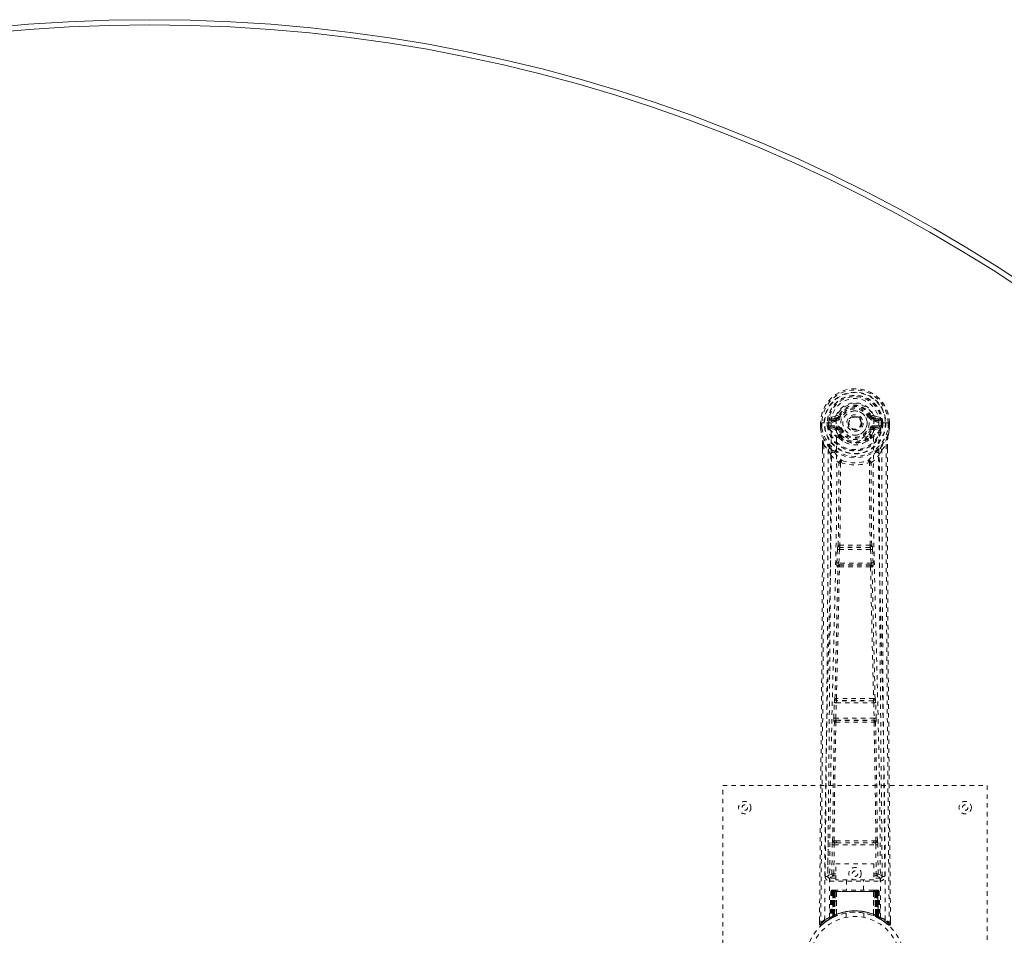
# Model space of a CAD drawing. Header units: inches. Extents: x 4.3 to 75.8, y 19.6 to 55.3.
# Tile 4 of 5: x 37.1 to 59.4, y 34.6 to 55.3. Entities that reach past the tile are written whole.
import ezdxf

# ---------------------------------------------------------------- set-up
doc = ezdxf.new("R2010")
doc.units = ezdxf.units.IN
doc.header["$MEASUREMENT"] = 0
doc.linetypes.add('SLD-Dashed', pattern=[0.075, 0.05, -0.025])
doc.linetypes.add('SLD-Solid', pattern=[0])

msp = doc.modelspace()

# ---------------------------------------------------------------- linework, layer by layer
at = {"color": 7, "linetype": 'SLD-Dashed', "lineweight": 0}
for p, q in [((55.57, 46.324), (55.451, 46.301)), ((55.481, 46.264), (55.598, 46.285)), ((55.481, 46.264), (55.481, 46.234)), ((55.598, 46.264), (55.481, 46.264)), ((55.598, 46.234), (55.481, 46.234)), ((55.598, 46.285), (55.598, 46.264)), ((55.598, 46.234), (55.598, 46.264)), ((55.603, 46.351), (55.657, 46.328)), ((55.653, 46.32), (55.657, 46.328)), ((55.657, 46.328), (55.68, 46.319)), ((56.373, 46.319), (56.395, 46.328)), ((56.395, 46.328), (56.399, 46.32)), ((56.455, 46.285), (56.572, 46.264)), ((56.455, 46.285), (56.455, 46.264)), ((56.572, 46.264), (56.455, 46.264)), ((56.455, 46.234), (56.455, 46.264)), ((56.572, 46.234), (56.455, 46.234)), ((56.602, 46.301), (56.483, 46.324)), ((56.572, 46.234), (56.572, 46.264)), ((55.247, 46.181), (55.247, 46.064)), ((55.251, 46.181), (55.247, 46.181)), ((55.247, 46.064), (55.247, 46.059)), ((55.248, 46.181), (55.248, 46.064)), ((55.304, 46.18), (55.251, 46.181)), ((55.276, 46.179), (55.277, 46.064)), ((55.327, 46.18), (55.304, 46.18)), ((55.333, 46.18), (55.327, 46.18)), ((55.483, 46.18), (55.333, 46.18)), ((55.398, 46.107), (55.398, 46.179)), ((55.398, 46.107), (55.428, 46.108)), ((55.398, 46.107), (55.398, 46.107)), ((55.433, 46.179), (55.427, 46.179)), ((55.427, 46.179), (55.428, 46.108)), ((55.428, 46.108), (55.433, 46.089)), ((55.433, 46.101), (55.433, 46.179)), ((55.433, 46.089), (55.433, 46.101)), ((55.44, 46.064), (55.443, 46.06)), ((55.453, 46.049), (55.443, 46.06)), ((55.453, 46.049), (55.568, 46.028)), ((55.468, 46.112), (55.468, 46.082)), ((55.468, 46.112), (55.598, 46.112)), ((55.598, 46.058), (55.468, 46.082)), ((55.468, 46.082), (55.598, 46.082)), ((55.598, 46.112), (55.598, 46.082)), ((55.598, 46.058), (55.598, 46.082)), ((55.653, 46.016), (55.646, 46.028)), ((55.68, 46.028), (55.653, 46.016)), ((56.183, 46.173), (56.182, 46.158)), ((56.183, 46.182), (56.183, 46.173)), ((56.4, 46.016), (56.373, 46.028)), ((56.407, 46.028), (56.4, 46.016)), ((56.455, 46.112), (56.455, 46.082)), ((56.455, 46.112), (56.585, 46.112)), ((56.585, 46.082), (56.455, 46.058)), ((56.455, 46.058), (56.455, 46.082)), ((56.455, 46.082), (56.585, 46.082)), ((56.484, 46.028), (56.6, 46.049)), ((56.57, 46.18), (56.57, 46.18)), ((56.72, 46.18), (56.57, 46.18)), ((56.585, 46.082), (56.585, 46.112)), ((56.61, 46.06), (56.6, 46.049)), ((56.6, 46.049), (56.6, 46.049)), ((56.6, 46.049), (56.6, 46.049)), ((56.61, 46.06), (56.613, 46.064)), ((56.625, 46.108), (56.619, 46.089)), ((56.619, 46.089), (56.62, 46.101)), ((56.62, 46.179), (56.625, 46.179)), ((56.62, 46.101), (56.62, 46.179)), ((56.625, 46.108), (56.625, 46.179)), ((56.655, 46.179), (56.655, 46.107)), ((56.655, 46.179), (56.655, 46.179)), ((56.655, 46.107), (56.655, 46.107)), ((56.726, 46.18), (56.72, 46.18)), ((56.749, 46.18), (56.726, 46.18)), ((56.802, 46.181), (56.749, 46.18)), ((56.776, 46.064), (56.776, 46.179)), ((56.806, 46.181), (56.802, 46.181)), ((56.804, 46.064), (56.805, 46.181)), ((56.805, 46.059), (56.806, 46.064)), ((56.806, 46.181), (56.806, 46.064)), ((55.655, 45.868), (55.655, 45.89)), ((55.674, 45.823), (55.662, 45.84)), ((55.678, 45.895), (55.678, 45.873)), ((56.374, 45.873), (56.375, 45.895)), ((56.391, 45.84), (56.379, 45.823)), ((56.398, 45.868), (56.398, 45.89)), ((55.29, 45.681), (55.29, 45.579)), ((55.291, 45.681), (55.291, 45.579)), ((55.319, 45.68), (55.416, 45.565)), ((55.475, 45.452), (55.416, 45.565)), ((56.637, 45.565), (56.578, 45.452)), ((56.637, 45.565), (56.733, 45.68)), ((56.762, 45.592), (56.762, 45.681)), ((56.763, 45.681), (56.763, 45.592)), ((55.628, 43.309), (55.63, 43.342)), ((55.647, 43.399), (55.646, 43.399)), ((55.691, 43.352), (55.692, 43.352)), ((56.362, 43.352), (55.691, 43.352)), ((56.361, 43.352), (56.362, 43.352)), ((56.406, 43.399), (56.405, 43.399)), ((56.425, 43.309), (56.422, 43.342)), ((55.616, 43), (55.628, 43.309)), ((55.66, 42.998), (55.672, 43.307)), ((55.672, 43.307), (56.38, 43.307)), ((56.38, 43.307), (56.393, 42.998)), ((56.437, 43), (56.425, 43.309)), ((55.639, 42.906), (55.626, 42.91)), ((56.393, 42.998), (55.66, 42.998)), ((55.683, 42.949), (55.67, 42.953)), ((55.67, 42.953), (56.382, 42.953)), ((56.382, 42.953), (56.37, 42.949)), ((56.414, 42.906), (56.427, 42.91)), ((55.546, 39.477), (55.557, 39.83)), ((55.571, 39.92), (55.571, 39.92)), ((55.591, 39.476), (55.602, 39.829)), ((55.602, 39.829), (56.451, 39.829)), ((55.615, 39.874), (55.616, 39.874)), ((56.438, 39.874), (55.615, 39.874)), ((56.437, 39.874), (56.438, 39.874)), ((56.451, 39.829), (56.462, 39.476)), ((56.482, 39.92), (56.482, 39.92)), ((56.506, 39.477), (56.496, 39.83)), ((55.554, 39.388), (55.559, 39.385)), ((56.462, 39.476), (55.591, 39.476)), ((55.604, 39.429), (55.598, 39.431)), ((55.598, 39.431), (56.454, 39.431)), ((56.454, 39.431), (56.449, 39.429)), ((56.493, 39.385), (56.499, 39.388)), ((53.026, 37.949), (59.026, 37.949)), ((53.026, 29.949), (53.026, 37.949)), ((59.026, 37.949), (59.026, 29.949)), ((55.417, 36.707), (55.41, 35.893)), ((55.6, 36.697), (55.552, 36.696)), ((55.563, 36.65), (55.61, 36.65)), ((55.61, 36.65), (56.442, 36.65)), ((56.442, 36.65), (56.49, 36.65)), ((56.501, 36.696), (56.452, 36.697)), ((56.643, 35.893), (56.635, 36.707)), ((55.502, 35.946), (55.509, 36.606)), ((55.547, 35.946), (55.554, 36.606)), ((55.554, 36.606), (56.499, 36.606)), ((56.499, 36.606), (56.506, 35.946)), ((56.551, 35.946), (56.544, 36.606)), ((55.589, 36.173), (56.45, 36.173)), ((55.589, 35.807), (55.589, 36.173)), ((56.45, 36.173), (56.45, 35.807)), ((55.41, 35.893), (55.41, 35.891)), ((55.41, 35.891), (55.41, 35.882)), ((55.41, 35.889), (55.413, 35.872)), ((55.455, 35.844), (55.455, 35.783)), ((55.589, 35.844), (55.455, 35.844)), ((55.455, 35.783), (56.598, 35.783)), ((55.547, 35.901), (55.547, 35.946)), ((55.589, 35.946), (55.547, 35.946)), ((55.589, 35.901), (55.547, 35.901)), ((56.45, 35.807), (55.589, 35.807)), ((55.831, 35.807), (55.831, 35.574)), ((56.221, 35.574), (56.221, 35.807)), ((56.45, 35.946), (56.506, 35.946)), ((56.45, 35.901), (56.506, 35.901)), ((56.598, 35.844), (56.45, 35.844)), ((56.551, 35.946), (56.506, 35.946)), ((56.506, 35.901), (56.506, 35.946)), ((56.598, 35.783), (56.598, 35.844)), ((56.64, 35.872), (56.643, 35.889)), ((56.642, 35.882), (56.643, 35.891)), ((56.643, 35.891), (56.643, 35.893)), ((55.48, 35.545), (55.459, 34.94)), ((55.493, 35.545), (55.473, 34.948)), ((55.493, 35.545), (55.48, 35.545)), ((55.512, 35.545), (55.491, 34.959)), ((55.514, 35.549), (55.492, 34.955)), ((55.511, 35.574), (55.507, 35.574)), ((55.512, 35.574), (55.512, 35.574)), ((55.578, 35.545), (55.512, 35.545)), ((55.519, 35.574), (55.519, 35.572)), ((55.524, 35.574), (55.519, 35.574)), ((55.519, 35.545), (55.519, 34.988)), ((55.533, 35.574), (55.523, 35.574)), ((55.524, 35.545), (56.529, 35.545)), ((55.524, 34.991), (55.524, 35.545)), ((55.532, 34.995), (55.532, 35.545)), ((55.537, 35.574), (55.533, 35.574)), ((55.536, 35.545), (55.536, 34.997)), ((56.516, 35.545), (55.536, 35.545)), ((55.608, 35.574), (55.542, 35.574)), ((55.551, 35.545), (55.551, 35.003)), ((55.554, 35.545), (55.551, 35.545)), ((55.554, 35.545), (56.498, 35.545)), ((55.554, 35.005), (55.554, 35.545)), ((55.559, 34.994), (55.578, 35.545)), ((55.58, 35.545), (55.561, 34.994)), ((55.578, 35.545), (55.58, 35.545)), ((55.604, 35.023), (55.608, 35.547)), ((55.61, 35.545), (55.606, 35.024)), ((55.61, 35.545), (55.608, 35.547)), ((56.442, 35.574), (55.61, 35.574)), ((56.443, 35.545), (55.61, 35.545)), ((56.444, 35.547), (56.443, 35.545)), ((56.447, 35.024), (56.443, 35.545)), ((56.444, 35.547), (56.449, 35.023)), ((56.511, 35.574), (56.445, 35.574)), ((56.473, 35.545), (56.474, 35.545)), ((56.492, 34.994), (56.473, 35.545)), ((56.541, 35.545), (56.474, 35.545)), ((56.474, 35.545), (56.493, 34.994)), ((56.502, 35.545), (56.498, 35.545)), ((56.498, 35.545), (56.498, 35.005)), ((56.502, 35.003), (56.502, 35.545)), ((56.52, 35.574), (56.516, 35.574)), ((56.516, 34.997), (56.516, 35.545)), ((56.529, 35.574), (56.52, 35.574)), ((56.52, 35.545), (56.521, 34.995)), ((56.533, 35.574), (56.528, 35.574)), ((56.529, 35.545), (56.529, 34.991)), ((56.534, 34.988), (56.534, 35.545)), ((56.561, 34.955), (56.539, 35.549)), ((56.541, 35.574), (56.541, 35.574)), ((56.541, 35.545), (56.561, 34.959)), ((56.546, 35.574), (56.542, 35.574)), ((56.559, 35.545), (56.58, 34.948)), ((56.573, 35.545), (56.559, 35.545)), ((56.573, 35.545), (56.594, 34.94)), ((55.22, 34.893), (55.22, 34.808)), ((55.27, 34.785), (55.371, 34.866)), ((55.38, 34.873), (55.441, 34.911)), ((55.444, 34.915), (55.458, 34.923)), ((55.459, 34.94), (55.473, 34.948)), ((55.476, 34.933), (55.542, 34.968)), ((55.491, 34.959), (55.559, 34.994)), ((55.499, 34.965), (55.504, 34.963)), ((55.519, 34.988), (55.524, 34.991)), ((55.531, 34.962), (55.519, 34.988)), ((55.531, 34.962), (55.523, 34.958)), ((55.536, 34.965), (55.524, 34.991)), ((55.536, 34.965), (55.531, 34.962)), ((55.544, 34.969), (55.532, 34.995)), ((55.549, 34.971), (55.536, 34.997)), ((55.563, 34.977), (55.536, 34.965)), ((55.542, 34.968), (55.544, 34.968)), ((55.544, 34.969), (55.549, 34.971)), ((55.563, 34.977), (55.551, 35.003)), ((55.566, 34.979), (55.554, 35.005)), ((55.561, 34.994), (55.559, 34.994)), ((55.604, 35.023), (55.606, 35.024)), ((55.606, 34.996), (55.609, 34.997)), ((55.826, 35.057), (55.826, 34.96)), ((56.226, 34.96), (56.226, 35.057)), ((56.443, 34.997), (56.446, 34.996)), ((56.447, 35.024), (56.449, 35.023)), ((56.498, 35.005), (56.487, 34.979)), ((56.49, 34.977), (56.487, 34.979)), ((56.502, 35.003), (56.49, 34.977)), ((56.493, 34.994), (56.492, 34.994)), ((56.493, 34.994), (56.561, 34.959)), ((56.516, 34.997), (56.504, 34.971)), ((56.504, 34.971), (56.508, 34.969)), ((56.521, 34.995), (56.508, 34.969)), ((56.509, 34.968), (56.51, 34.968)), ((56.51, 34.968), (56.577, 34.933)), ((56.529, 34.991), (56.516, 34.965)), ((56.521, 34.962), (56.516, 34.965)), ((56.534, 34.988), (56.521, 34.962)), ((56.529, 34.991), (56.534, 34.988)), ((56.58, 34.948), (56.594, 34.94)), ((56.595, 34.923), (56.608, 34.915)), ((56.833, 34.808), (56.832, 34.892)), ((55.22, 34.808), (55.25, 34.807))]:
    msp.add_line(p, q, dxfattribs=at)
at = {"color": 7, "linetype": 'SLD-Dashed', "lineweight": 0, "flags": 128}
for points in [[(55.601, 46.21), (55.606, 46.288), (55.629, 46.363), (55.668, 46.433), (55.722, 46.494), (55.787, 46.544), (55.862, 46.58), (55.943, 46.603), (56.026, 46.61), (56.11, 46.603), (56.191, 46.58), (56.265, 46.544), (56.331, 46.494), (56.385, 46.433), (56.424, 46.363), (56.447, 46.288), (56.452, 46.21)], [(55.481, 46.234), (55.458, 46.239), (55.438, 46.252)], [(55.707, 46.307), (55.702, 46.31), (55.697, 46.312), (55.692, 46.314), (55.688, 46.315), (55.685, 46.317), (55.682, 46.318), (55.68, 46.319), (55.68, 46.319)], [(56.345, 46.307), (56.351, 46.31), (56.356, 46.312), (56.36, 46.314), (56.365, 46.315), (56.368, 46.317), (56.371, 46.318), (56.372, 46.319), (56.373, 46.319)], [(56.615, 46.252), (56.595, 46.239), (56.572, 46.234)], [(55.247, 46.181), (55.246, 46.18), (55.248, 46.18), (55.25, 46.18), (55.254, 46.18), (55.258, 46.18), (55.264, 46.18), (55.27, 46.18), (55.276, 46.179)], [(55.247, 46.064), (55.26, 45.969), (55.276, 45.893)], [(55.247, 46.059), (55.248, 46.06), (55.25, 46.06), (55.253, 46.06), (55.257, 46.061), (55.261, 46.061), (55.266, 46.062), (55.271, 46.063), (55.277, 46.064)], [(55.277, 46.064), (55.27, 46.064), (55.264, 46.064), (55.259, 46.064), (55.254, 46.064), (55.25, 46.064), (55.248, 46.064), (55.247, 46.064), (55.247, 46.064)], [(55.247, 46.059), (55.259, 45.971), (55.278, 45.883)], [(55.338, 34.902), (55.344, 36.492), (55.362, 38.081), (55.393, 39.668), (55.431, 41.251), (55.46, 42.49), (55.484, 43.726), (55.494, 44.956), (55.483, 46.18)], [(55.428, 46.108), (55.428, 46.108), (55.428, 46.108)], [(55.433, 46.101), (55.45, 46.11), (55.468, 46.112)], [(55.447, 34.957), (55.454, 36.543), (55.474, 38.128), (55.507, 39.711), (55.548, 41.289), (55.579, 42.527), (55.603, 43.76), (55.613, 44.988), (55.601, 46.21)], [(55.596, 46.006), (55.582, 46.023), (55.568, 46.028)], [(55.653, 46.016), (55.679, 45.956), (55.707, 45.908)], [(55.707, 46.039), (55.702, 46.037), (55.697, 46.035), (55.692, 46.033), (55.688, 46.031), (55.685, 46.03), (55.682, 46.029), (55.68, 46.028), (55.68, 46.028)], [(56.345, 46.039), (56.351, 46.037), (56.356, 46.035), (56.36, 46.033), (56.365, 46.031), (56.368, 46.03), (56.371, 46.029), (56.372, 46.028), (56.373, 46.028)], [(56.605, 34.957), (56.599, 36.543), (56.579, 38.128), (56.546, 39.711), (56.505, 41.289), (56.474, 42.527), (56.449, 43.76), (56.44, 44.988), (56.452, 46.21)], [(56.457, 46.006), (56.471, 46.023), (56.484, 46.028)], [(56.714, 34.902), (56.709, 36.492), (56.69, 38.081), (56.66, 39.668), (56.622, 41.251), (56.592, 42.49), (56.569, 43.726), (56.559, 44.956), (56.57, 46.18)], [(56.585, 46.112), (56.603, 46.11), (56.62, 46.101)], [(56.625, 46.179), (56.629, 46.179), (56.635, 46.179), (56.644, 46.179), (56.655, 46.179)], [(56.655, 46.107), (56.644, 46.107), (56.635, 46.108), (56.628, 46.108), (56.625, 46.108)], [(56.625, 46.108), (56.625, 46.108), (56.625, 46.108)], [(56.775, 45.883), (56.792, 45.961), (56.805, 46.059)], [(56.776, 46.179), (56.783, 46.18), (56.789, 46.18), (56.794, 46.18), (56.799, 46.18), (56.803, 46.18), (56.805, 46.18), (56.806, 46.18), (56.806, 46.181)], [(56.806, 46.064), (56.806, 46.064), (56.805, 46.064), (56.802, 46.064), (56.799, 46.064), (56.794, 46.064), (56.788, 46.064), (56.782, 46.064), (56.776, 46.064)], [(56.805, 46.059), (56.804, 46.06), (56.803, 46.06), (56.8, 46.06), (56.796, 46.061), (56.792, 46.061), (56.787, 46.062), (56.781, 46.063), (56.776, 46.064)], [(56.806, 46.064), (56.793, 45.969), (56.777, 45.893)], [(55.276, 45.893), (55.276, 45.888), (55.278, 45.883)], [(55.458, 45.605), (55.357, 45.728), (55.278, 45.883)], [(55.655, 45.89), (55.624, 45.941), (55.596, 46.006)], [(55.674, 45.823), (55.749, 45.763), (55.799, 45.737)], [(56.254, 45.737), (56.304, 45.763), (56.379, 45.823)], [(56.398, 45.89), (56.429, 45.941), (56.457, 46.006)], [(56.595, 45.605), (56.696, 45.728), (56.775, 45.883)], [(56.775, 45.883), (56.777, 45.888), (56.777, 45.893)], [(55.29, 45.579), (55.287, 42.963), (55.27, 40.247), (55.245, 37.525), (55.22, 34.808)], [(55.319, 45.68), (55.321, 44.866), (55.32, 44.017), (55.318, 43.133), (55.314, 42.331), (55.311, 41.814), (55.307, 41.272), (55.303, 40.705), (55.299, 40.142), (55.295, 39.654), (55.289, 39.007), (55.283, 38.319), (55.276, 37.59), (55.269, 36.913), (55.25, 34.807)], [(55.29, 45.681), (55.289, 45.681), (55.29, 45.681), (55.293, 45.68), (55.296, 45.68), (55.302, 45.68), (55.307, 45.68), (55.313, 45.68), (55.319, 45.68)], [(55.416, 45.565), (55.416, 44.824), (55.414, 44.052), (55.412, 43.249), (55.408, 42.483), (55.403, 41.708), (55.397, 40.932), (55.39, 40.176), (55.384, 39.451), (55.377, 38.775), (55.37, 38.018), (55.363, 37.309), (55.357, 36.612), (55.35, 35.889)], [(56.703, 35.889), (56.699, 36.266), (56.695, 36.694), (56.691, 37.164), (56.687, 37.589), (56.685, 37.812), (56.682, 38.034), (56.68, 38.257), (56.678, 38.509), (56.675, 38.764), (56.673, 39.012), (56.668, 39.515), (56.664, 39.983), (56.66, 40.415), (56.657, 40.838), (56.653, 41.328), (56.647, 42.168), (56.642, 43.017), (56.639, 43.894), (56.637, 44.748), (56.637, 45.565)], [(56.733, 45.68), (56.732, 44.942), (56.733, 44.161), (56.735, 43.338), (56.738, 42.473), (56.743, 41.676), (56.748, 40.847), (56.75, 40.656), (56.751, 40.463), (56.753, 40.269), (56.754, 40.136), (56.755, 40.006), (56.756, 39.871), (56.757, 39.73), (56.761, 39.276), (56.766, 38.772), (56.771, 38.216), (56.774, 37.865), (56.778, 37.493), (56.782, 37.09), (56.785, 36.714), (56.79, 36.224), (56.794, 35.788), (56.798, 35.406), (56.801, 35.08), (56.803, 34.808)], [(56.733, 45.68), (56.739, 45.68), (56.745, 45.68), (56.751, 45.68), (56.756, 45.68), (56.76, 45.68), (56.762, 45.681), (56.763, 45.681), (56.763, 45.681)], [(56.763, 45.592), (56.766, 42.964), (56.783, 40.245), (56.807, 37.527), (56.833, 34.808)], [(55.475, 45.452), (55.466, 42.265), (55.44, 39.078), (55.41, 35.889)], [(55.475, 45.452), (55.559, 45.354), (55.657, 45.268)], [(55.553, 45.516), (55.562, 45.508), (55.568, 45.501)], [(56.396, 45.268), (56.494, 45.354), (56.578, 45.452)], [(56.485, 45.501), (56.49, 45.507), (56.5, 45.516)], [(56.643, 35.889), (56.612, 39.078), (56.587, 42.265), (56.578, 45.452)], [(55.647, 43.399), (55.658, 44.331), (55.659, 45.259)], [(55.704, 45.277), (55.7, 45.286), (55.693, 45.293), (55.685, 45.296), (55.677, 45.297), (55.669, 45.293), (55.663, 45.287), (55.659, 45.278), (55.657, 45.268)], [(55.694, 45.266), (55.694, 44.337), (55.683, 43.404)], [(55.704, 45.277), (55.698, 45.273), (55.695, 45.27), (55.695, 45.268), (55.694, 45.266)], [(56.396, 45.268), (56.394, 45.278), (56.39, 45.287), (56.383, 45.293), (56.376, 45.297), (56.368, 45.296), (56.36, 45.293), (56.353, 45.286), (56.348, 45.277)], [(56.358, 45.266), (56.358, 45.268), (56.357, 45.27), (56.355, 45.273), (56.348, 45.277)], [(56.37, 43.404), (56.359, 44.337), (56.358, 45.266)], [(56.405, 43.399), (56.395, 44.331), (56.394, 45.259)], [(55.672, 43.307), (55.673, 43.315), (55.675, 43.324), (55.679, 43.338), (55.685, 43.348), (55.688, 43.351), (55.69, 43.351), (55.691, 43.352)], [(55.628, 43.309), (55.633, 43.308), (55.643, 43.308), (55.657, 43.307), (55.672, 43.307)], [(56.38, 43.307), (56.388, 43.307), (56.396, 43.307), (56.403, 43.308), (56.41, 43.308), (56.415, 43.308), (56.42, 43.308), (56.423, 43.308), (56.425, 43.309)], [(55.571, 39.92), (55.606, 41.415), (55.639, 42.906)], [(55.605, 39.923), (55.641, 41.419), (55.674, 42.91)], [(55.616, 43), (55.618, 43), (55.621, 43), (55.625, 42.999), (55.631, 42.999), (55.637, 42.999), (55.645, 42.999), (55.652, 42.998), (55.66, 42.998)], [(55.67, 42.953), (55.665, 42.957), (55.662, 42.967), (55.66, 42.981), (55.66, 42.989), (55.66, 42.998)], [(56.378, 42.91), (56.412, 41.419), (56.447, 39.923)], [(56.393, 42.998), (56.393, 42.989), (56.393, 42.981), (56.391, 42.967), (56.387, 42.957), (56.382, 42.953)], [(56.393, 42.998), (56.4, 42.998), (56.408, 42.999), (56.415, 42.999), (56.422, 42.999), (56.427, 42.999), (56.432, 43), (56.435, 43), (56.437, 43)], [(56.482, 39.92), (56.447, 41.415), (56.414, 42.906)], [(55.557, 39.83), (55.559, 39.864), (55.559, 39.865)], [(55.557, 39.83), (55.559, 39.83), (55.562, 39.83), (55.566, 39.83), (55.572, 39.83), (55.579, 39.829), (55.586, 39.829), (55.594, 39.829), (55.602, 39.829)], [(55.576, 39.9), (55.574, 39.903), (55.571, 39.92)], [(56.451, 39.829), (56.459, 39.829), (56.467, 39.829), (56.474, 39.829), (56.481, 39.83), (56.486, 39.83), (56.491, 39.83), (56.494, 39.83), (56.496, 39.83)], [(56.496, 39.83), (56.494, 39.864), (56.493, 39.865)], [(55.519, 36.695), (55.535, 38.041), (55.559, 39.385)], [(55.546, 39.477), (55.548, 39.477), (55.551, 39.477), (55.556, 39.477), (55.561, 39.477), (55.568, 39.477), (55.575, 39.477), (55.583, 39.476), (55.591, 39.476)], [(55.552, 36.696), (55.568, 38.043), (55.593, 39.387)], [(56.459, 39.387), (56.484, 38.043), (56.501, 36.696)], [(56.462, 39.476), (56.47, 39.476), (56.478, 39.477), (56.485, 39.477), (56.492, 39.477), (56.497, 39.477), (56.502, 39.477), (56.505, 39.477), (56.506, 39.477)], [(56.534, 36.695), (56.518, 38.041), (56.493, 39.385)], [(55.563, 36.65), (55.546, 36.654), (55.535, 36.661)], [(55.6, 36.697), (55.812, 36.697), (56.026, 36.697), (56.241, 36.697), (56.452, 36.697)], [(55.61, 36.65), (55.815, 36.65), (56.021, 36.65), (56.232, 36.65), (56.442, 36.65)], [(55.509, 36.606), (55.514, 36.606), (55.524, 36.606), (55.538, 36.606), (55.554, 36.606)], [(56.499, 36.606), (56.514, 36.606), (56.529, 36.606), (56.539, 36.606), (56.544, 36.606)], [(55.502, 35.946), (55.433, 35.918), (55.412, 35.892)], [(55.455, 35.844), (55.478, 35.872), (55.547, 35.901)], [(55.502, 35.946), (55.507, 35.946), (55.517, 35.946), (55.531, 35.946), (55.547, 35.946)], [(56.506, 35.901), (56.575, 35.872), (56.598, 35.844)], [(56.643, 35.889), (56.62, 35.918), (56.551, 35.946)], [(55.48, 35.545), (55.483, 35.545), (55.491, 35.545), (55.504, 35.545), (55.519, 35.545)], [(55.532, 35.545), (55.518, 35.545), (55.505, 35.545), (55.497, 35.545), (55.493, 35.545)], [(55.512, 35.545), (55.512, 35.545), (55.514, 35.545), (55.517, 35.545), (55.522, 35.545), (55.528, 35.545), (55.535, 35.545), (55.543, 35.545), (55.551, 35.545)], [(55.533, 35.573), (55.529, 35.574), (55.527, 35.574), (55.525, 35.574), (55.525, 35.574)], [(55.59, 35.564), (55.583, 35.555), (55.58, 35.545)], [(55.608, 35.547), (55.594, 35.561), (55.59, 35.564)], [(56.444, 35.547), (56.459, 35.561), (56.463, 35.564)], [(56.473, 35.545), (56.47, 35.555), (56.463, 35.564)], [(56.502, 35.545), (56.51, 35.545), (56.517, 35.545), (56.524, 35.545), (56.531, 35.545), (56.535, 35.545), (56.539, 35.545), (56.541, 35.545), (56.541, 35.545)], [(56.512, 35.574), (56.511, 35.574), (56.51, 35.574)], [(56.527, 35.574), (56.527, 35.574), (56.526, 35.574), (56.524, 35.574), (56.52, 35.573)], [(56.559, 35.545), (56.556, 35.545), (56.547, 35.545), (56.535, 35.545), (56.52, 35.545)], [(56.534, 35.545), (56.549, 35.545), (56.562, 35.545), (56.57, 35.545), (56.573, 35.545)], [(56.541, 35.545), (56.54, 35.552), (56.539, 35.554)], [(56.224, 35.057), (56.225, 35.057), (56.207, 35.06), (56.169, 35.065), (56.115, 35.071), (56.05, 35.074), (56.026, 35.074)], [(56.56, 34.942), (56.554, 34.946), (56.521, 34.962)], [(56.563, 34.951), (56.562, 34.957), (56.562, 34.959)], [(56.6, 34.922), (56.594, 34.934), (56.589, 34.947)], [(56.593, 34.934), (56.593, 34.94), (56.593, 34.941)], [(55.223, 34.808), (55.224, 34.8), (55.228, 34.793), (55.233, 34.786), (55.239, 34.781), (55.246, 34.778), (55.254, 34.778), (55.261, 34.78), (55.268, 34.784)], [(56.803, 34.807), (56.795, 34.799), (56.789, 34.792), (56.785, 34.787), (56.783, 34.785)], [(56.785, 34.788), (56.792, 34.784), (56.8, 34.782), (56.808, 34.781), (56.816, 34.782), (56.823, 34.786), (56.828, 34.791), (56.832, 34.798), (56.833, 34.805)], [(56.833, 34.808), (56.833, 34.808), (56.831, 34.808), (56.824, 34.807), (56.815, 34.808), (56.809, 34.808), (56.803, 34.807)]]:
    msp.add_lwpolyline(points, dxfattribs=at)
at = {"color": 7, "linetype": 'SLD-Dashed', "lineweight": 0}
for centre, radius in [((56.026, 46.173), 0.7), ((56.026, 46.173), 0.69), ((56.026, 46.173), 0.623), ((56.026, 46.173), 0.32), ((56.026, 46.173), 0.275), ((56.026, 46.173), 0.188), ((56.026, 46.173), 0.157), ((56.026, 46.173), 0.142), ((56.026, 46.173), 0.139), ((56.026, 46.173), 0.138), ((53.526, 37.449), 0.14), ((58.526, 37.449), 0.141), ((53.526, 37.449), 0.0625), ((58.526, 37.449), 0.0625), ((56.026, 35.949), 0.141), ((56.026, 35.949), 0.0625), ((56.026, 33.949), 1.125), ((56.026, 33.949), 1.03)]:
    msp.add_circle(centre, radius, dxfattribs=at)
at = {"color": 7, "linetype": 'SLD-Solid', "lineweight": 15}
for radius, start, end in [(35.75, 0, 180), (35.632, 0.1899, 179.8101), (35.632, 0.1899, 179.8101)]:
    msp.add_arc((40.026, 19.574), radius, start, end, dxfattribs=at)
at = {"color": 7, "linetype": 'SLD-Dashed', "lineweight": 0}
for centre, radius, start, end in [((56.026, 46.173), 0.78, 0, 179.4852), ((56.026, 46.173), 0.78, 0.5288, 179.4712), ((56.026, 46.173), 0.75, 0.4562, 179.5438), ((56.026, 46.173), 0.629, 0.5444, 179.4556), ((56.026, 46.173), 0.599, 0.5443, 179.4557), ((56.026, 46.186), 0.543, 359.366, 180.634), ((56.026, 46.173), 0.459, 22.774, 157.226), ((56.026, 46.173), 0.4, 22.774, 157.226), ((56.026, 46.173), 0.376, 22.774, 157.226), ((56.026, 46.173), 0.346, 22.7741, 157.2259), ((56.026, 46.173), 0.593, 172.3909, 179.4476), ((55.642, 46.225), 0.206, 158.3428, 172.3389), ((55.48, 46.294), 0.0299, 167.8924, 271.9516), ((55.598, 46.315), 0.0301, 162.3494, 268.5768), ((55.561, 46.369), 0.0455, 281.3517, 337.4737), ((55.592, 46.356), 0.0715, 274.7814, 329.7593), ((55.598, 46.353), 0.089, 270, 337.226), ((55.598, 46.353), 0.119, 269.9994, 337.2262), ((56.026, 46.173), 0.275, 89.9999, 270.0001), ((56.026, 46.173), 0.275, 269.9999, 90.0001), ((56.455, 46.353), 0.119, 202.7738, 270.0006), ((56.455, 46.353), 0.089, 202.774, 270), ((55.88, 47.631), 1.401, 291.5608, 293.9878), ((56.461, 46.356), 0.0714, 210.315, 265.2481), ((56.492, 46.369), 0.0455, 202.5242, 258.6484), ((56.454, 46.315), 0.0301, 271.4593, 17.616), ((56.573, 46.294), 0.0299, 268.0464, 12.1095), ((56.41, 46.225), 0.206, 7.663, 21.6553), ((56.026, 46.173), 0.593, 0.5524, 7.6091), ((55.277, 46.064), 0.03, 180.2178, 185.2738), ((56.026, 46.173), 0.787, 188.3239, 351.6761), ((56.026, 46.173), 0.758, 188.3239, 351.6761), ((55.421, 47.051), 0.872, 268.4823, 270.4289), ((56.026, 46.173), 0.632, 186.0641, 353.9359), ((56.026, 46.173), 0.602, 186.2697, 353.7303), ((55.517, 46.097), 0.0843, 185.4021, 202.6239), ((55.468, 46.052), 0.0305, 89.0375, 156.172), ((55.894, 46.268), 0.497, 204.815, 243.6296), ((55.833, 46.269), 0.439, 210.069, 246.0864), ((55.6, 45.968), 0.242, 89.7355, 118.8253), ((55.598, 46.028), 0.0299, 91.0443, 179.0083), ((55.626, 46), 0.031, 31.5907, 170.0536), ((55.598, 45.993), 0.119, 22.7738, 90.0006), ((55.598, 45.993), 0.089, 22.774, 90), ((55.596, 46.001), 0.0567, 28.229, 87.9794), ((56.026, 46.173), 0.376, 202.774, 337.226), ((56.026, 46.173), 0.346, 202.7741, 337.2259), ((56.026, 46.173), 0.156, 245.1542, 290.0596), ((56.455, 45.993), 0.119, 89.9994, 157.2262), ((55.961, 46.169), 0.465, 325.836, 340.7964), ((56.455, 45.993), 0.089, 90, 157.226), ((56.163, 46.264), 0.491, 296.1266, 335.5134), ((56.219, 46.27), 0.44, 293.9351, 329.9013), ((56.427, 46), 0.031, 10.1678, 148.1945), ((56.457, 46.001), 0.0565, 91.9564, 151.5637), ((56.451, 45.961), 0.249, 61.7056, 89.8623), ((56.455, 46.028), 0.0299, 0.9946, 88.9527), ((56.585, 46.052), 0.0305, 23.8268, 90.9637), ((56.505, 46.104), 0.115, 339.7027, 352.2713), ((54.088, 45.709), 1.202, 358.6565, 8.8143), ((51.696, 45.04), 3.679, 10.0121, 13.2368), ((55.685, 45.887), 0.0305, 43.9312, 174.3723), ((55.677, 45.845), 0.0505, 88.2715, 115.7497), ((55.677, 45.822), 0.0506, 88.2516, 115.68), ((55.699, 45.864), 0.0444, 175.0068, 212.6962), ((55.714, 45.817), 0.0404, 127.2282, 172.6872), ((55.706, 45.871), 0.0371, 89.2786, 139.8302), ((56.026, 46.185), 0.453, 219.7483, 320.2509), ((55.711, 45.874), 0.0326, 181.6502, 227.8241), ((56.026, 46.211), 0.494, 226.9722, 313.0278), ((56.026, 46.167), 0.411, 219.0116, 320.9886), ((56.368, 45.887), 0.0305, 5.6321, 136.0652), ((56.346, 45.871), 0.0371, 40.1671, 90.7261), ((56.342, 45.874), 0.0326, 312.1678, 358.3627), ((56.339, 45.817), 0.0404, 7.2999, 52.781), ((56.376, 45.822), 0.0506, 64.3264, 91.7474), ((56.376, 45.845), 0.0504, 64.2192, 91.7564), ((56.353, 45.864), 0.0444, 327.3928, 4.9985), ((60.355, 45.04), 3.678, 166.7627, 169.9883), ((57.965, 45.709), 1.202, 171.187, 181.3422), ((55.878, 45.117), 0.644, 130.7403, 135.9104), ((57.002, 47.179), 2.205, 225.5697, 228.9411), ((56.026, 46.155), 0.476, 241.4723, 298.5268), ((55.051, 47.179), 2.205, 311.0591, 314.4308), ((56.176, 45.118), 0.643, 44.0831, 49.2644), ((55.536, 45.45), 0.0608, 58.0301, 177.6191), ((56.295, 46.011), 0.888, 215.0295, 230.8694), ((55.758, 46.011), 0.888, 309.1314, 324.9697), ((56.517, 45.45), 0.0608, 2.3822, 121.9697), ((55.717, 45.264), 0.0608, 73.4567, 176.3314), ((55.644, 45.26), 0.0143, 356.6412, 32.4513), ((55.691, 45.187), 0.0795, 87.4927, 113.9467), ((55.781, 45.259), 0.0786, 126.2587, 166.6757), ((56.026, 46.187), 0.965, 250.5263, 289.4747), ((56.026, 46.114), 0.844, 249.7728, 290.2274), ((56.336, 45.264), 0.0608, 3.6674, 106.5433), ((56.272, 45.259), 0.0786, 13.3278, 53.7365), ((56.362, 45.187), 0.0794, 66.0508, 92.5134), ((56.408, 45.26), 0.0143, 147.5487, 183.3588), ((55.724, 43.346), 0.0933, 145.8698, 182.4633), ((55.691, 43.397), 0.0451, 177.8587, 268.9569), ((55.677, 43.315), 0.089, 86.1836, 109.6182), ((55.692, 43.397), 0.0451, 177.8507, 268.9533), ((55.769, 43.391), 0.0872, 171.8077, 206.8111), ((56.026, 10.681), 32.724, 89.3989, 90.6009), ((56.026, 9.971), 33.383, 89.4253, 90.5747), ((56.283, 43.391), 0.0873, 333.1911, 8.1901), ((56.36, 43.397), 0.0451, 271.0478, 2.1483), ((56.361, 43.397), 0.0451, 271.0424, 2.1435), ((56.322, 43.309), 0.0588, 357.8381, 46.6313), ((56.376, 43.316), 0.0879, 70.2456, 93.9526), ((56.329, 43.346), 0.0933, 357.5341, 34.1357), ((55.779, 42.973), 0.165, 170.5919, 202.3699), ((55.671, 42.908), 0.0451, 90.8636, 177.5128), ((55.684, 42.904), 0.0451, 90.8915, 177.401), ((55.668, 42.819), 0.0919, 86.0244, 108.5398), ((55.735, 42.917), 0.0607, 148.2985, 186.2242), ((56.026, 79.937), 37.028, 269.4553, 270.5445), ((56.026, 75.828), 32.881, 269.4017, 270.5981), ((56.369, 42.904), 0.0451, 2.6013, 89.1062), ((56.317, 42.917), 0.0612, 353.9318, 31.5422), ((56.385, 42.819), 0.092, 71.4708, 93.9854), ((56.382, 42.908), 0.0451, 2.4872, 89.1379), ((56.274, 42.973), 0.165, 337.6309, 9.4073), ((55.677, 39.87), 0.118, 154.6428, 182.018), ((55.616, 39.919), 0.0451, 178.3738, 269.3665), ((55.598, 39.798), 0.125, 86.4445, 102.2348), ((55.615, 39.917), 0.0433, 202.7797, 270.2173), ((55.664, 39.835), 0.0626, 141.5415, 185.5217), ((55.674, 39.912), 0.0697, 170.9168, 213.0645), ((56.026, 6.358), 33.567, 89.2813, 90.7188), ((56.026, 6.528), 33.348, 89.2944, 90.7056), ((56.379, 39.912), 0.0697, 326.9355, 9.0832), ((56.437, 39.919), 0.0451, 270.635, 1.6306), ((56.437, 39.919), 0.0451, 270.6335, 1.6262), ((56.389, 39.835), 0.0626, 354.4817, 38.4551), ((56.455, 39.8), 0.123, 77.6569, 93.6635), ((56.376, 39.87), 0.118, 357.9888, 25.3614), ((55.766, 39.45), 0.221, 172.8777, 196.3626), ((55.599, 39.386), 0.0451, 90.5563, 178.0592), ((55.605, 39.383), 0.0451, 90.5771, 178.0302), ((55.586, 39.252), 0.136, 86.737, 101.1149), ((55.65, 39.462), 0.0601, 166.8994, 211.4037), ((55.65, 39.395), 0.0567, 143.3811, 187.5211), ((56.026, 75.519), 36.134, 269.3135, 270.6865), ((56.026, 72.463), 33.037, 269.2677, 270.7323), ((56.448, 39.383), 0.0451, 1.9695, 89.4232), ((56.403, 39.395), 0.057, 352.6115, 36.4863), ((56.403, 39.462), 0.0601, 328.598, 13.0989), ((56.454, 39.386), 0.0451, 1.9416, 89.4429), ((56.467, 39.252), 0.136, 78.8643, 93.2821), ((56.286, 39.45), 0.222, 343.6404, 7.1194), ((55.798, 36.62), 0.289, 164.982, 182.6476), ((55.545, 36.438), 0.258, 88.4492, 95.7712), ((55.557, 36.693), 0.0384, 177.0823, 235.3608), ((55.627, 36.69), 0.0756, 175.3473, 211.8395), ((55.631, 36.613), 0.0773, 151.6257, 185.4596), ((55.665, 36.686), 0.0652, 170.5399, 213.5517), ((56.388, 36.686), 0.0652, 326.4357, 9.4369), ((56.426, 36.69), 0.075, 328.0071, 4.8079), ((56.488, 36.696), 0.0456, 271.926, 359.0001), ((56.422, 36.613), 0.0773, 354.5363, 28.3834), ((56.508, 36.438), 0.258, 84.2214, 91.558), ((56.255, 36.62), 0.289, 357.352, 15.023), ((55.392, 38.751), 2.862, 269.1591, 270.3602), ((55.454, 35.888), 0.105, 179.3639, 270.0828), ((55.455, 35.889), 0.045, 202.01, 269.9789), ((55.547, 35.946), 0.0451, 179.617, 269.5751), ((56.506, 35.946), 0.0451, 270.4265, 0.357), ((56.598, 35.888), 0.105, 269.9146, 0.6387), ((56.598, 35.889), 0.045, 270.023, 337.988), ((56.661, 38.758), 2.869, 269.6417, 270.8401), ((55.51, 35.544), 0.03, 90.0065, 178.0025), ((55.511, 35.544), 0.0305, 110.7113, 177.6462), ((55.523, 35.544), 0.03, 113.5003, 178.0174), ((55.524, 35.543), 0.0315, 89.3087, 122.3688), ((55.546, 35.539), 0.0353, 81.8131, 170.6763), ((55.542, 35.544), 0.03, 90.0636, 178.0688), ((55.541, 35.69), 0.119, 255.9049, 259.5579), ((55.932, 35.553), 0.408, 176.9291, 180.9953), ((56.381, 35.549), 0.849, 178.4156, 180.2233), ((55.96, 35.553), 0.424, 177.0435, 180.9598), ((55.993, 35.553), 0.442, 177.1634, 180.9142), ((55.998, 35.553), 0.444, 177.1753, 180.9163), ((55.608, 35.545), 0.0299, 90.1873, 178.204), ((55.611, 35.548), 0.0266, 90.7954, 141.4534), ((56.442, 35.548), 0.0265, 38.3646, 89.3853), ((56.444, 35.545), 0.0299, 1.7983, 89.8127), ((56.057, 35.553), 0.442, 359.0811, 2.8366), ((56.06, 35.553), 0.442, 359.0811, 2.8366), ((56.511, 35.544), 0.03, 1.9325, 89.9352), ((56.095, 35.553), 0.422, 359.0376, 2.9729), ((56.099, 35.553), 0.422, 359.0376, 2.9729), ((56.119, 35.553), 0.41, 359.0049, 3.0567), ((56.529, 35.543), 0.0315, 57.9483, 90.6832), ((56.513, 35.685), 0.114, 280.094, 283.9821), ((55.71, 35.549), 0.824, 359.77, 1.6313), ((56.529, 35.544), 0.03, 1.9824, 66.5635), ((56.543, 35.544), 0.03, 1.9975, 89.9935), ((56.542, 35.544), 0.0305, 2.3639, 69.3697), ((56.026, 33.949), 1.158, 47.8714, 132.1369), ((56.026, 33.917), 1.19, 60.88, 119.12), ((56.026, 33.949), 1.127, 60.4732, 119.5268), ((56.026, 33.951), 1.155, 64.2141, 115.7859), ((56.026, 33.951), 1.155, 64.9104, 115.0896), ((56.026, 33.951), 1.155, 65.8865, 114.1135), ((56.026, 33.986), 1.12, 67.9257, 112.0744), ((56.024, 33.91), 1.205, 124.6774, 131.8755), ((56.022, 33.955), 1.12, 124.6378, 132.1021), ((56.012, 33.715), 1.364, 114.4494, 119.5846), ((55.368, 34.902), 0.03, 180.2585, 304.0782), ((56.026, 33.949), 1.128, 119.5266, 124.6571), ((55.429, 34.941), 0.03, 301.0746, 358.0183), ((55.488, 34.97), 0.0429, 197.0126, 245.8239), ((55.443, 34.949), 0.0299, 300.3047, 358.0895), ((55.882, 34.198), 0.84, 118.7964, 120.3461), ((56.018, 34.312), 0.841, 126.4842, 131.7303), ((55.999, 34.34), 0.804, 125.525, 130.9296), ((55.476, 35.09), 0.137, 269.4076, 293.5149), ((55.461, 34.96), 0.0299, 299.2518, 358.1966), ((56.01, 34.333), 0.813, 124.3844, 129.6329), ((55.507, 35.071), 0.109, 271.2466, 300.4816), ((55.53, 34.995), 0.0297, 295.5314, 358.52), ((55.531, 34.995), 0.0297, 295.4494, 358.5249), ((55.917, 34.185), 0.868, 113.5572, 115.484), ((55.984, 34.396), 0.733, 121.2394, 125.2426), ((55.577, 35.006), 0.031, 340.222, 31.688), ((55.576, 35.006), 0.0345, 344.8348, 31.0417), ((56.477, 35.006), 0.0345, 148.9588, 195.1648), ((56.476, 35.006), 0.0311, 148.3254, 199.6409), ((56.069, 34.396), 0.733, 54.7578, 58.7658), ((56.025, 33.947), 1.13, 60.7876, 65.7027), ((56.522, 34.995), 0.0297, 181.4727, 244.553), ((56.523, 34.995), 0.0297, 181.4788, 244.4728), ((56.038, 34.326), 0.821, 50.3925, 55.5903), ((56.051, 34.337), 0.808, 49.0838, 54.4617), ((56.016, 33.927), 1.154, 59.925, 63.9565), ((56.035, 34.313), 0.839, 48.2659, 53.5196), ((56.108, 34.091), 0.964, 59.6279, 62.516), ((56.591, 34.96), 0.0299, 181.801, 240.7506), ((56.592, 34.959), 0.03, 196.871, 241.2465), ((56.61, 34.949), 0.0299, 181.9068, 239.699), ((56.564, 34.97), 0.0429, 294.1689, 342.9914), ((56.026, 33.949), 1.128, 55.3438, 60.4724), ((56.643, 34.977), 0.0707, 211.4555, 238.8967), ((56.041, 33.974), 1.099, 58.9142, 59.817), ((56.624, 34.941), 0.03, 181.9834, 238.9196), ((56.04, 33.714), 1.365, 60.4175, 65.548), ((56.684, 34.902), 0.03, 235.928, 359.7365), ((56.031, 33.955), 1.12, 47.8961, 55.3621), ((56.032, 33.915), 1.2, 48.1034, 55.3374), ((55.25, 34.808), 0.03, 179.4697, 312.1521), ((55.305, 34.838), 0.0634, 208.5361, 235.8684), ((56.803, 34.808), 0.03, 227.8474, 0.5318)]:
    msp.add_arc(centre, radius, start, end, dxfattribs=at)

doc.saveas('drawing.dxf')
